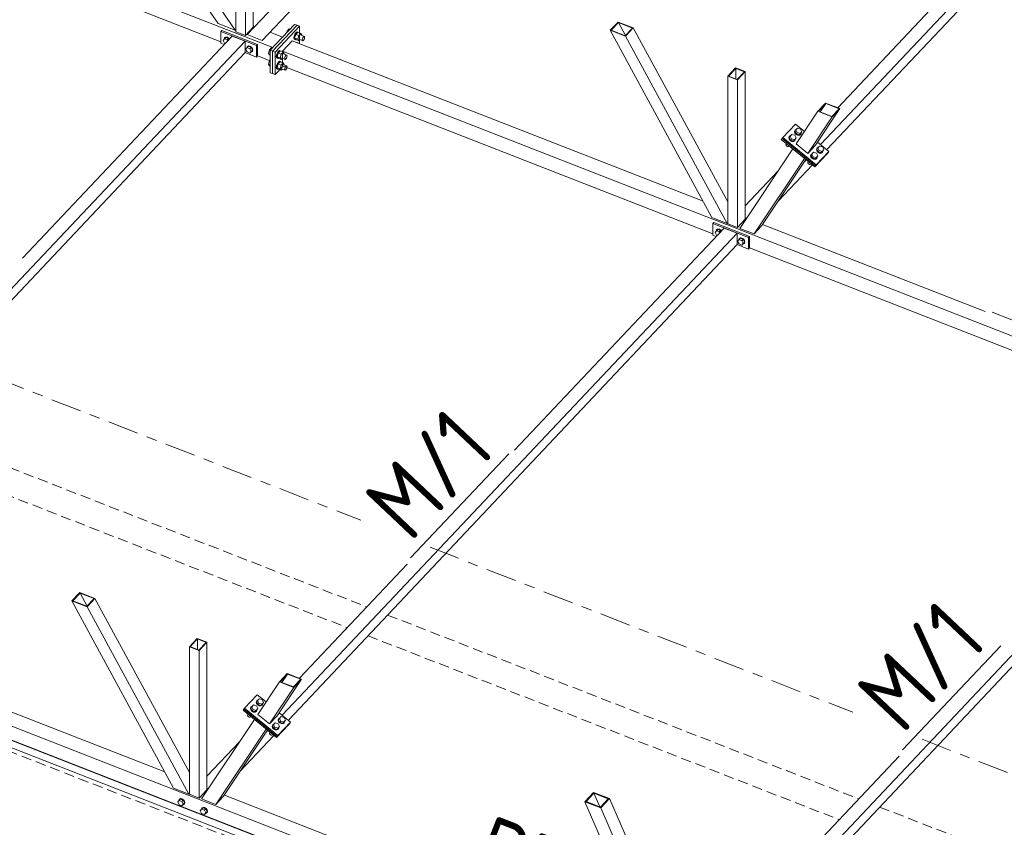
# Model space of a CAD drawing. Header units: millimetres. Extents: x -681 to 506, y -45 to 794.
# Tile 8 of 256: x -263 to -205, y 123 to 170. Entities that reach past the tile are written whole.
import ezdxf

# ---------------------------------------------------------------- set-up
doc = ezdxf.new("R2010")
doc.units = ezdxf.units.MM
doc.header["$LTSCALE"] = 0.6
for name, pattern in [('VERDECKT2', [1.5, 1, -0.5]), ('XKITLINE00', [0]), ('XKITLINE03', [6, 3, -1, 1, -1])]:
    doc.linetypes.add(name, pattern=pattern)
for name, color, linetype, lineweight in [('Bolt', 7, 'Continuous', 0), ('Part', 2, 'Continuous', 0), ('PartMark', 3, 'Continuous', 0), ('S-GRID', 1, 'Continuous', 0)]:
    doc.layers.add(name, color=color, linetype=linetype, lineweight=lineweight)
doc.styles.add('ISOCPEUR', font='ISOCPEUR.TTF')

msp = doc.modelspace()

# ---------------------------------------------------------------- linework, layer by layer
at = {"layer": 'Bolt', "color": 3, "linetype": 'XKITLINE00', "lineweight": 0}
for p, q in [((-247.464, 169.454), (-247.435, 169.559)), ((-247.435, 169.559), (-247.315, 169.686)), ((-247.384, 169.539), (-247.435, 169.559)), ((-247.315, 169.686), (-247.264, 169.666)), ((-246.973, 169.382), (-247.02, 169.265)), ((-246.932, 169.362), (-246.992, 169.146)), ((-246.982, 169.25), (-246.935, 169.368)), ((-246.91, 169.475), (-246.973, 169.382)), ((-246.935, 169.368), (-246.872, 169.46)), ((-246.812, 169.489), (-246.932, 169.362)), ((-246.751, 169.292), (-246.932, 169.362)), ((-246.846, 169.517), (-246.91, 169.475)), ((-246.872, 169.46), (-246.808, 169.502)), ((-246.846, 169.517), (-246.808, 169.502)), ((-246.812, 169.489), (-246.631, 169.419)), ((-246.808, 169.502), (-246.762, 169.482)), ((-246.762, 169.482), (-246.759, 169.468)), ((-246.631, 169.419), (-246.751, 169.292)), ((-246.657, 169.327), (-246.438, 169.242)), ((-246.572, 169.329), (-246.631, 169.419)), ((-246.58, 169.297), (-246.572, 169.329)), ((-251.208, 169.007), (-251.126, 169.102)), ((-251.126, 168.847), (-251.208, 169.007)), ((-251.147, 169.087), (-251.123, 169.157)), ((-251.145, 169.08), (-251.147, 169.087)), ((-251.053, 169.179), (-251.126, 169.102)), ((-251.126, 169.102), (-250.961, 169.038)), ((-251.081, 168.83), (-251.126, 168.847)), ((-251.123, 169.157), (-251.059, 169.189)), ((-251.123, 169.157), (-251.106, 169.175)), ((-251.042, 169.208), (-251.106, 169.175)), ((-251.059, 169.189), (-250.971, 169.176)), ((-250.889, 169.114), (-251.053, 169.179)), ((-250.954, 169.195), (-251.042, 169.208)), ((-250.971, 169.176), (-250.883, 169.121)), ((-250.889, 169.114), (-250.961, 169.038)), ((-250.961, 169.038), (-250.934, 168.986)), ((-250.866, 169.139), (-250.954, 169.195)), ((-250.862, 169.062), (-250.889, 169.114)), ((-250.883, 169.121), (-250.849, 169.076)), ((-250.831, 169.094), (-250.866, 169.139)), ((-247.02, 169.265), (-247.037, 169.153)), ((-247.037, 169.153), (-247.02, 169.077)), ((-247.02, 169.077), (-246.973, 169.058)), ((-246.999, 169.138), (-246.982, 169.25)), ((-246.982, 169.063), (-246.999, 169.138)), ((-246.811, 169.075), (-246.992, 169.146)), ((-246.992, 169.146), (-246.932, 169.056)), ((-246.935, 169.043), (-246.982, 169.063)), ((-246.973, 169.058), (-246.972, 169.059)), ((-246.973, 169.058), (-246.935, 169.043)), ((-246.922, 169.052), (-246.935, 169.043)), ((-246.932, 169.056), (-246.751, 168.985)), ((-246.859, 168.87), (-246.846, 168.878)), ((-246.846, 168.878), (-246.808, 168.863)), ((-246.821, 168.855), (-246.808, 168.863)), ((-246.811, 169.075), (-246.751, 169.292)), ((-246.811, 169.075), (-246.751, 168.985)), ((-246.808, 168.863), (-246.762, 168.844)), ((-246.762, 168.844), (-246.759, 168.831)), ((-246.751, 168.985), (-246.681, 169.06)), ((-246.726, 169.077), (-246.507, 168.992)), ((-246.542, 169.044), (-246.533, 169.104)), ((-246.533, 169.002), (-246.542, 169.044)), ((-246.533, 169.104), (-246.507, 169.169)), ((-246.507, 168.992), (-246.533, 169.002)), ((-246.507, 169.169), (-246.473, 169.219)), ((-246.473, 169.015), (-246.507, 168.992)), ((-246.473, 169.219), (-246.438, 169.242)), ((-246.438, 169.065), (-246.473, 169.015)), ((-246.438, 169.242), (-246.413, 169.231)), ((-246.413, 169.129), (-246.438, 169.065)), ((-246.413, 169.231), (-246.404, 169.19)), ((-246.404, 169.19), (-246.413, 169.129)), ((-249.878, 168.488), (-249.796, 168.584)), ((-249.796, 168.328), (-249.878, 168.488)), ((-249.817, 168.569), (-249.794, 168.638)), ((-249.815, 168.561), (-249.817, 168.569)), ((-249.724, 168.66), (-249.796, 168.584)), ((-249.796, 168.584), (-249.631, 168.519)), ((-249.631, 168.264), (-249.796, 168.328)), ((-249.794, 168.638), (-249.729, 168.671)), ((-249.794, 168.638), (-249.776, 168.656)), ((-249.712, 168.689), (-249.776, 168.656)), ((-249.729, 168.671), (-249.641, 168.658)), ((-249.559, 168.596), (-249.724, 168.66)), ((-249.624, 168.676), (-249.712, 168.689)), ((-249.641, 168.658), (-249.554, 168.602)), ((-249.559, 168.596), (-249.631, 168.519)), ((-249.631, 168.519), (-249.549, 168.36)), ((-249.549, 168.36), (-249.631, 168.264)), ((-249.559, 168.34), (-249.631, 168.264)), ((-249.536, 168.62), (-249.624, 168.676)), ((-249.554, 168.329), (-249.567, 168.332)), ((-249.477, 168.436), (-249.559, 168.596)), ((-249.477, 168.436), (-249.559, 168.34)), ((-249.554, 168.602), (-249.489, 168.519)), ((-249.489, 168.362), (-249.554, 168.329)), ((-249.477, 168.436), (-249.549, 168.36)), ((-249.472, 168.538), (-249.536, 168.62)), ((-249.489, 168.519), (-249.466, 168.432)), ((-249.466, 168.432), (-249.489, 168.362)), ((-249.489, 168.362), (-249.472, 168.38)), ((-249.448, 168.45), (-249.472, 168.538)), ((-249.472, 168.38), (-249.448, 168.45)), ((-248.473, 168.46), (-248.533, 168.243)), ((-248.434, 168.204), (-248.533, 168.243)), ((-248.533, 168.243), (-248.473, 168.153)), ((-248.353, 168.586), (-248.473, 168.46)), ((-248.473, 168.46), (-248.421, 168.44)), ((-248.473, 168.153), (-248.434, 168.138)), ((-248.353, 168.586), (-248.302, 168.566)), ((-248.057, 168.166), (-248.074, 168.054)), ((-248.011, 168.283), (-248.057, 168.166)), ((-248.036, 168.039), (-248.019, 168.151)), ((-247.969, 168.263), (-248.029, 168.047)), ((-248.019, 168.151), (-247.973, 168.268)), ((-247.947, 168.376), (-248.011, 168.283)), ((-247.973, 168.268), (-247.909, 168.361)), ((-247.849, 168.39), (-247.969, 168.263)), ((-247.789, 168.193), (-247.969, 168.263)), ((-247.884, 168.418), (-247.947, 168.376)), ((-247.909, 168.361), (-247.846, 168.403)), ((-247.884, 168.418), (-247.846, 168.403)), ((-247.849, 168.39), (-247.669, 168.32)), ((-247.849, 167.976), (-247.789, 168.193)), ((-247.846, 168.403), (-247.8, 168.383)), ((-247.8, 168.383), (-247.796, 168.369)), ((-247.669, 168.32), (-247.789, 168.193)), ((-247.694, 168.228), (-247.476, 168.143)), ((-247.609, 168.23), (-247.669, 168.32)), ((-247.618, 168.198), (-247.609, 168.23)), ((-248.473, 167.821), (-248.533, 167.605)), ((-248.434, 167.566), (-248.533, 167.605)), ((-248.533, 167.605), (-248.473, 167.515)), ((-248.434, 167.862), (-248.473, 167.821)), ((-248.473, 167.821), (-248.434, 167.806)), ((-248.074, 168.054), (-248.057, 167.978)), ((-248.057, 167.978), (-248.011, 167.959)), ((-248.011, 167.645), (-248.057, 167.527)), ((-248.019, 167.963), (-248.036, 168.039)), ((-247.849, 167.976), (-248.029, 168.047)), ((-248.029, 168.047), (-247.969, 167.957)), ((-247.969, 167.625), (-248.029, 167.408)), ((-247.973, 167.944), (-248.019, 167.963)), ((-248.019, 167.512), (-247.973, 167.63)), ((-248.011, 167.959), (-248.01, 167.96)), ((-248.011, 167.959), (-247.973, 167.944)), ((-247.947, 167.737), (-248.011, 167.645)), ((-247.959, 167.953), (-247.973, 167.944)), ((-247.973, 167.63), (-247.909, 167.722)), ((-247.969, 167.957), (-247.789, 167.886)), ((-247.849, 167.752), (-247.969, 167.625)), ((-247.789, 167.554), (-247.969, 167.625)), ((-247.884, 167.779), (-247.947, 167.737)), ((-247.909, 167.722), (-247.846, 167.764)), ((-247.884, 167.779), (-247.846, 167.764)), ((-247.849, 167.976), (-247.789, 167.886)), ((-247.849, 167.752), (-247.669, 167.681)), ((-247.846, 167.764), (-247.8, 167.745)), ((-247.8, 167.745), (-247.796, 167.731)), ((-247.789, 167.886), (-247.718, 167.961)), ((-247.669, 167.681), (-247.789, 167.554)), ((-247.763, 167.978), (-247.545, 167.893)), ((-247.694, 167.59), (-247.476, 167.505)), ((-247.609, 167.592), (-247.669, 167.681)), ((-247.618, 167.56), (-247.609, 167.592)), ((-247.58, 167.945), (-247.57, 168.005)), ((-247.57, 167.903), (-247.58, 167.945)), ((-247.57, 168.005), (-247.545, 168.07)), ((-247.545, 167.893), (-247.57, 167.903)), ((-247.545, 168.07), (-247.51, 168.12)), ((-247.51, 167.916), (-247.545, 167.893)), ((-247.51, 168.12), (-247.476, 168.143)), ((-247.476, 167.966), (-247.51, 167.916)), ((-247.476, 168.143), (-247.451, 168.132)), ((-247.451, 168.03), (-247.476, 167.966)), ((-247.451, 168.132), (-247.441, 168.091)), ((-247.441, 168.091), (-247.451, 168.03)), ((-248.473, 167.515), (-248.434, 167.5)), ((-248.057, 167.527), (-248.074, 167.416)), ((-248.074, 167.416), (-248.057, 167.34)), ((-248.057, 167.34), (-248.011, 167.321)), ((-248.036, 167.401), (-248.019, 167.512)), ((-248.019, 167.325), (-248.036, 167.401)), ((-247.849, 167.338), (-248.029, 167.408)), ((-248.029, 167.408), (-247.969, 167.318)), ((-247.973, 167.306), (-248.019, 167.325)), ((-248.011, 167.321), (-248.01, 167.321)), ((-248.011, 167.321), (-247.973, 167.306)), ((-247.959, 167.315), (-247.973, 167.306)), ((-247.969, 167.318), (-247.789, 167.248)), ((-247.849, 167.338), (-247.789, 167.554)), ((-247.849, 167.338), (-247.789, 167.248)), ((-247.789, 167.248), (-247.718, 167.323)), ((-247.763, 167.34), (-247.545, 167.254)), ((-247.58, 167.306), (-247.57, 167.367)), ((-247.57, 167.265), (-247.58, 167.306)), ((-247.57, 167.367), (-247.545, 167.431)), ((-247.545, 167.254), (-247.57, 167.265)), ((-247.545, 167.431), (-247.51, 167.482)), ((-247.51, 167.277), (-247.545, 167.254)), ((-247.51, 167.482), (-247.476, 167.505)), ((-247.476, 167.328), (-247.51, 167.277)), ((-247.476, 167.505), (-247.451, 167.494)), ((-247.451, 167.392), (-247.476, 167.328)), ((-247.451, 167.494), (-247.441, 167.453)), ((-247.441, 167.453), (-247.451, 167.392)), ((-217.52, 163.719), (-217.552, 163.645)), ((-217.552, 163.645), (-217.533, 163.557)), ((-217.54, 163.664), (-217.508, 163.738)), ((-217.521, 163.575), (-217.54, 163.664)), ((-217.533, 163.557), (-217.468, 163.477)), ((-217.528, 163.66), (-217.477, 163.736)), ((-217.528, 163.66), (-217.449, 163.502)), ((-217.456, 163.495), (-217.521, 163.575)), ((-217.52, 163.719), (-217.508, 163.738)), ((-217.508, 163.738), (-217.445, 163.771)), ((-217.477, 163.736), (-217.377, 163.842)), ((-217.398, 163.579), (-217.477, 163.736)), ((-217.449, 163.502), (-217.398, 163.579)), ((-217.22, 163.527), (-217.398, 163.579)), ((-217.377, 163.842), (-217.199, 163.79)), ((-217.271, 163.45), (-217.171, 163.556)), ((-217.271, 163.45), (-217.22, 163.527)), ((-217.12, 163.632), (-217.22, 163.527)), ((-217.199, 163.79), (-217.12, 163.632)), ((-217.159, 163.553), (-217.191, 163.479)), ((-217.171, 163.556), (-217.12, 163.632)), ((-217.162, 163.569), (-217.159, 163.553)), ((-218.046, 162.915), (-218.038, 162.926)), ((-217.866, 163.353), (-217.898, 163.279)), ((-217.898, 163.279), (-217.879, 163.19)), ((-217.886, 163.297), (-217.854, 163.371)), ((-217.867, 163.209), (-217.886, 163.297)), ((-217.879, 163.19), (-217.814, 163.111)), ((-217.874, 163.294), (-217.823, 163.37)), ((-217.874, 163.294), (-217.795, 163.136)), ((-217.802, 163.129), (-217.867, 163.209)), ((-217.866, 163.353), (-217.854, 163.371)), ((-217.854, 163.371), (-217.791, 163.404)), ((-217.823, 163.37), (-217.723, 163.476)), ((-217.744, 163.212), (-217.823, 163.37)), ((-217.814, 163.111), (-217.72, 163.061)), ((-217.708, 163.079), (-217.802, 163.129)), ((-217.795, 163.136), (-217.744, 163.212)), ((-217.795, 163.136), (-217.616, 163.084)), ((-217.566, 163.16), (-217.744, 163.212)), ((-217.723, 163.476), (-217.545, 163.424)), ((-217.72, 163.061), (-217.623, 163.055)), ((-217.611, 163.073), (-217.708, 163.079)), ((-217.623, 163.055), (-217.549, 163.094)), ((-217.616, 163.084), (-217.517, 163.19)), ((-217.616, 163.084), (-217.566, 163.16)), ((-217.536, 163.112), (-217.611, 163.073)), ((-217.466, 163.266), (-217.566, 163.16)), ((-217.549, 163.094), (-217.536, 163.112)), ((-217.545, 163.424), (-217.466, 163.266)), ((-217.504, 163.186), (-217.536, 163.112)), ((-217.517, 163.19), (-217.466, 163.266)), ((-217.508, 163.203), (-217.504, 163.186)), ((-217.468, 163.477), (-217.375, 163.427)), ((-217.362, 163.446), (-217.456, 163.495)), ((-217.449, 163.502), (-217.271, 163.45)), ((-217.375, 163.427), (-217.277, 163.421)), ((-217.265, 163.44), (-217.362, 163.446)), ((-217.277, 163.421), (-217.203, 163.46)), ((-217.191, 163.479), (-217.265, 163.44)), ((-217.203, 163.46), (-217.191, 163.479)), ((-218.046, 162.915), (-218.063, 162.875)), ((-218.063, 162.875), (-218.053, 162.827)), ((-218.053, 162.827), (-218.017, 162.784)), ((-218.017, 162.784), (-217.967, 162.757)), ((-217.967, 162.757), (-217.914, 162.754)), ((-217.914, 162.754), (-217.874, 162.775)), ((-217.874, 162.775), (-217.866, 162.786)), ((-216.567, 162.322), (-216.503, 162.355)), ((-216.536, 162.321), (-216.436, 162.427)), ((-216.436, 162.427), (-216.257, 162.375)), ((-216.233, 162.67), (-216.265, 162.596)), ((-216.265, 162.596), (-216.246, 162.508)), ((-216.257, 162.375), (-216.178, 162.217)), ((-216.253, 162.615), (-216.221, 162.688)), ((-216.234, 162.526), (-216.253, 162.615)), ((-216.246, 162.508), (-216.181, 162.428)), ((-216.241, 162.611), (-216.19, 162.687)), ((-216.241, 162.611), (-216.162, 162.453)), ((-216.169, 162.446), (-216.234, 162.526)), ((-216.233, 162.67), (-216.221, 162.688)), ((-216.221, 162.688), (-216.157, 162.722)), ((-216.19, 162.687), (-216.09, 162.793)), ((-216.111, 162.53), (-216.19, 162.687)), ((-216.181, 162.428), (-216.087, 162.378)), ((-216.075, 162.397), (-216.169, 162.446)), ((-216.162, 162.453), (-216.111, 162.53)), ((-216.162, 162.453), (-215.983, 162.401)), ((-215.932, 162.478), (-216.111, 162.53)), ((-216.09, 162.793), (-215.911, 162.741)), ((-216.087, 162.378), (-215.99, 162.372)), ((-215.978, 162.391), (-216.075, 162.397)), ((-215.99, 162.372), (-215.915, 162.411)), ((-215.983, 162.401), (-215.883, 162.507)), ((-215.983, 162.401), (-215.932, 162.478)), ((-215.903, 162.43), (-215.978, 162.391)), ((-215.832, 162.583), (-215.932, 162.478)), ((-215.915, 162.411), (-215.903, 162.43)), ((-215.911, 162.741), (-215.832, 162.583)), ((-215.871, 162.503), (-215.903, 162.43)), ((-215.883, 162.507), (-215.832, 162.583)), ((-215.875, 162.52), (-215.871, 162.503)), ((-216.758, 161.866), (-216.775, 161.826)), ((-216.775, 161.826), (-216.765, 161.778)), ((-216.765, 161.778), (-216.73, 161.735)), ((-216.758, 161.866), (-216.751, 161.877)), ((-216.579, 162.304), (-216.611, 162.23)), ((-216.611, 162.23), (-216.592, 162.141)), ((-216.599, 162.248), (-216.567, 162.322)), ((-216.58, 162.16), (-216.599, 162.248)), ((-216.592, 162.141), (-216.527, 162.061)), ((-216.586, 162.245), (-216.536, 162.321)), ((-216.586, 162.245), (-216.508, 162.087)), ((-216.514, 162.08), (-216.58, 162.16)), ((-216.579, 162.304), (-216.567, 162.322)), ((-216.457, 162.163), (-216.536, 162.321)), ((-216.527, 162.061), (-216.433, 162.012)), ((-216.421, 162.03), (-216.514, 162.08)), ((-216.508, 162.087), (-216.457, 162.163)), ((-216.508, 162.087), (-216.329, 162.035)), ((-216.278, 162.111), (-216.457, 162.163)), ((-216.433, 162.012), (-216.336, 162.006)), ((-216.324, 162.024), (-216.421, 162.03)), ((-216.336, 162.006), (-216.261, 162.045)), ((-216.329, 162.035), (-216.229, 162.141)), ((-216.329, 162.035), (-216.278, 162.111)), ((-216.249, 162.063), (-216.324, 162.024)), ((-216.178, 162.217), (-216.278, 162.111)), ((-216.261, 162.045), (-216.249, 162.063)), ((-216.217, 162.137), (-216.249, 162.063)), ((-216.229, 162.141), (-216.178, 162.217)), ((-216.22, 162.154), (-216.217, 162.137)), ((-216.73, 161.735), (-216.679, 161.708)), ((-216.679, 161.708), (-216.627, 161.705)), ((-216.627, 161.705), (-216.586, 161.726)), ((-216.586, 161.726), (-216.579, 161.737)), ((-222.236, 157.706), (-222.154, 157.802)), ((-222.175, 157.787), (-222.151, 157.856)), ((-222.173, 157.779), (-222.175, 157.787)), ((-222.081, 157.878), (-222.154, 157.802)), ((-222.154, 157.802), (-221.989, 157.737)), ((-222.151, 157.856), (-222.087, 157.889)), ((-222.151, 157.856), (-222.134, 157.875)), ((-222.07, 157.907), (-222.134, 157.875)), ((-222.087, 157.889), (-221.999, 157.876)), ((-221.917, 157.814), (-222.081, 157.878)), ((-221.982, 157.894), (-222.07, 157.907)), ((-221.999, 157.876), (-221.911, 157.82)), ((-221.917, 157.814), (-221.989, 157.737)), ((-221.989, 157.737), (-221.962, 157.685)), ((-221.894, 157.839), (-221.982, 157.894)), ((-221.89, 157.761), (-221.917, 157.814)), ((-221.911, 157.82), (-221.877, 157.776)), ((-221.859, 157.794), (-221.894, 157.839)), ((-222.154, 157.546), (-222.236, 157.706)), ((-222.109, 157.529), (-222.154, 157.546)), ((-220.906, 157.187), (-220.824, 157.283)), ((-220.824, 157.028), (-220.906, 157.187)), ((-220.845, 157.268), (-220.822, 157.338)), ((-220.843, 157.26), (-220.845, 157.268)), ((-220.752, 157.359), (-220.824, 157.283)), ((-220.824, 157.283), (-220.659, 157.219)), ((-220.822, 157.338), (-220.757, 157.37)), ((-220.822, 157.338), (-220.804, 157.356)), ((-220.74, 157.388), (-220.804, 157.356)), ((-220.757, 157.37), (-220.669, 157.357)), ((-220.587, 157.295), (-220.752, 157.359)), ((-220.652, 157.375), (-220.74, 157.388)), ((-220.669, 157.357), (-220.581, 157.302)), ((-220.587, 157.295), (-220.659, 157.219)), ((-220.659, 157.219), (-220.577, 157.059)), ((-220.564, 157.32), (-220.652, 157.375)), ((-220.505, 157.135), (-220.587, 157.295)), ((-220.505, 157.135), (-220.587, 157.04)), ((-220.581, 157.302), (-220.517, 157.219)), ((-220.505, 157.135), (-220.577, 157.059)), ((-220.5, 157.237), (-220.564, 157.32)), ((-220.517, 157.219), (-220.494, 157.131)), ((-220.494, 157.131), (-220.517, 157.061)), ((-220.476, 157.149), (-220.5, 157.237)), ((-220.5, 157.08), (-220.476, 157.149)), ((-220.659, 156.963), (-220.824, 157.028)), ((-220.577, 157.059), (-220.659, 156.963)), ((-220.587, 157.04), (-220.659, 156.963)), ((-220.581, 157.029), (-220.595, 157.031)), ((-220.517, 157.061), (-220.581, 157.029)), ((-220.517, 157.061), (-220.5, 157.08)), ((-249.523, 129.787), (-249.423, 129.893)), ((-249.423, 129.893), (-249.245, 129.841)), ((-249.221, 130.136), (-249.253, 130.062)), ((-249.253, 130.062), (-249.234, 129.973)), ((-249.24, 130.08), (-249.208, 130.154)), ((-249.221, 129.992), (-249.24, 130.08)), ((-249.234, 129.973), (-249.168, 129.894)), ((-249.228, 130.077), (-249.177, 130.153)), ((-249.228, 130.077), (-249.149, 129.919)), ((-249.221, 130.136), (-249.208, 130.154)), ((-249.156, 129.912), (-249.221, 129.992)), ((-249.208, 130.154), (-249.145, 130.188)), ((-249.177, 130.153), (-249.078, 130.259)), ((-249.099, 129.995), (-249.177, 130.153)), ((-249.168, 129.894), (-249.075, 129.844)), ((-249.063, 129.862), (-249.156, 129.912)), ((-249.149, 129.919), (-249.099, 129.995)), ((-249.149, 129.919), (-248.971, 129.867)), ((-248.92, 129.943), (-249.099, 129.995)), ((-249.078, 130.259), (-248.899, 130.207)), ((-248.978, 129.838), (-248.903, 129.877)), ((-248.971, 129.867), (-248.871, 129.973)), ((-248.971, 129.867), (-248.92, 129.943)), ((-248.891, 129.896), (-248.965, 129.856)), ((-248.82, 130.049), (-248.92, 129.943)), ((-248.903, 129.877), (-248.891, 129.896)), ((-248.899, 130.207), (-248.82, 130.049)), ((-248.859, 129.969), (-248.891, 129.896)), ((-248.871, 129.973), (-248.82, 130.049)), ((-248.862, 129.986), (-248.859, 129.969)), ((-249.746, 129.332), (-249.763, 129.292)), ((-249.746, 129.332), (-249.738, 129.343)), ((-249.566, 129.77), (-249.598, 129.696)), ((-249.598, 129.696), (-249.579, 129.607)), ((-249.586, 129.714), (-249.554, 129.788)), ((-249.567, 129.625), (-249.586, 129.714)), ((-249.579, 129.607), (-249.514, 129.527)), ((-249.574, 129.711), (-249.523, 129.787)), ((-249.574, 129.711), (-249.495, 129.553)), ((-249.502, 129.546), (-249.567, 129.625)), ((-249.566, 129.77), (-249.554, 129.788)), ((-249.554, 129.788), (-249.491, 129.821)), ((-249.444, 129.629), (-249.523, 129.787)), ((-249.514, 129.527), (-249.421, 129.478)), ((-249.408, 129.496), (-249.502, 129.546)), ((-249.495, 129.553), (-249.444, 129.629)), ((-249.495, 129.553), (-249.317, 129.501)), ((-249.266, 129.577), (-249.444, 129.629)), ((-249.421, 129.478), (-249.323, 129.472)), ((-249.311, 129.49), (-249.408, 129.496)), ((-249.323, 129.472), (-249.249, 129.511)), ((-249.317, 129.501), (-249.217, 129.607)), ((-249.317, 129.501), (-249.266, 129.577)), ((-249.237, 129.529), (-249.311, 129.49)), ((-249.166, 129.683), (-249.266, 129.577)), ((-249.249, 129.511), (-249.237, 129.529)), ((-249.245, 129.841), (-249.166, 129.683)), ((-249.205, 129.603), (-249.237, 129.529)), ((-249.217, 129.607), (-249.166, 129.683)), ((-249.208, 129.619), (-249.205, 129.603)), ((-249.075, 129.844), (-248.978, 129.838)), ((-248.965, 129.856), (-249.063, 129.862)), ((-249.763, 129.292), (-249.753, 129.244)), ((-249.753, 129.244), (-249.718, 129.201)), ((-249.718, 129.201), (-249.667, 129.174)), ((-249.667, 129.174), (-249.614, 129.171)), ((-249.614, 129.171), (-249.574, 129.192)), ((-249.574, 129.192), (-249.567, 129.203)), ((-248.279, 128.721), (-248.311, 128.647)), ((-248.299, 128.665), (-248.267, 128.739)), ((-248.287, 128.661), (-248.236, 128.738)), ((-248.279, 128.721), (-248.267, 128.739)), ((-248.267, 128.739), (-248.203, 128.772)), ((-248.236, 128.738), (-248.136, 128.844)), ((-248.157, 128.58), (-248.236, 128.738)), ((-248.136, 128.844), (-247.957, 128.792)), ((-247.933, 129.087), (-247.965, 129.013)), ((-247.965, 129.013), (-247.946, 128.924)), ((-247.957, 128.792), (-247.878, 128.634)), ((-247.953, 129.031), (-247.921, 129.105)), ((-247.934, 128.943), (-247.953, 129.031)), ((-247.946, 128.924), (-247.881, 128.845)), ((-247.941, 129.028), (-247.89, 129.104)), ((-247.941, 129.028), (-247.862, 128.87)), ((-247.869, 128.863), (-247.934, 128.943)), ((-247.933, 129.087), (-247.921, 129.105)), ((-247.921, 129.105), (-247.857, 129.138)), ((-247.89, 129.104), (-247.79, 129.21)), ((-247.811, 128.946), (-247.89, 129.104)), ((-247.881, 128.845), (-247.787, 128.795)), ((-247.775, 128.813), (-247.869, 128.863)), ((-247.862, 128.87), (-247.811, 128.946)), ((-247.862, 128.87), (-247.683, 128.818)), ((-247.632, 128.894), (-247.811, 128.946)), ((-247.79, 129.21), (-247.611, 129.158)), ((-247.787, 128.795), (-247.69, 128.789)), ((-247.678, 128.807), (-247.775, 128.813)), ((-247.69, 128.789), (-247.615, 128.828)), ((-247.683, 128.818), (-247.583, 128.924)), ((-247.683, 128.818), (-247.632, 128.894)), ((-247.603, 128.846), (-247.678, 128.807)), ((-247.533, 129), (-247.632, 128.894)), ((-247.615, 128.828), (-247.603, 128.846)), ((-247.611, 129.158), (-247.533, 129)), ((-247.571, 128.92), (-247.603, 128.846)), ((-247.583, 128.924), (-247.533, 129)), ((-247.575, 128.937), (-247.571, 128.92)), ((-248.458, 128.283), (-248.476, 128.243)), ((-248.476, 128.243), (-248.465, 128.195)), ((-248.465, 128.195), (-248.43, 128.152)), ((-248.458, 128.283), (-248.451, 128.294)), ((-248.43, 128.152), (-248.379, 128.125)), ((-248.327, 128.122), (-248.287, 128.143)), ((-248.311, 128.647), (-248.292, 128.558)), ((-248.28, 128.576), (-248.299, 128.665)), ((-248.292, 128.558), (-248.227, 128.478)), ((-248.287, 128.661), (-248.208, 128.504)), ((-248.287, 128.143), (-248.279, 128.154)), ((-248.215, 128.497), (-248.28, 128.576)), ((-248.227, 128.478), (-248.133, 128.429)), ((-248.121, 128.447), (-248.215, 128.497)), ((-248.208, 128.504), (-248.157, 128.58)), ((-248.208, 128.504), (-248.029, 128.452)), ((-247.978, 128.528), (-248.157, 128.58)), ((-248.133, 128.429), (-248.036, 128.423)), ((-248.024, 128.441), (-248.121, 128.447)), ((-248.036, 128.423), (-247.961, 128.462)), ((-248.029, 128.452), (-247.929, 128.557)), ((-248.029, 128.452), (-247.978, 128.528)), ((-247.949, 128.48), (-248.024, 128.441)), ((-247.878, 128.634), (-247.978, 128.528)), ((-247.961, 128.462), (-247.949, 128.48)), ((-247.917, 128.554), (-247.949, 128.48)), ((-247.929, 128.557), (-247.878, 128.634)), ((-247.921, 128.57), (-247.917, 128.554)), ((-248.379, 128.125), (-248.327, 128.122)), ((-253.881, 124.185), (-253.799, 124.28)), ((-253.799, 124.025), (-253.881, 124.185)), ((-253.82, 124.266), (-253.797, 124.335)), ((-253.818, 124.258), (-253.82, 124.266)), ((-253.727, 124.357), (-253.799, 124.28)), ((-253.799, 124.28), (-253.634, 124.216)), ((-253.797, 124.335), (-253.732, 124.368)), ((-253.797, 124.335), (-253.779, 124.353)), ((-253.715, 124.386), (-253.779, 124.353)), ((-253.732, 124.368), (-253.644, 124.355)), ((-253.562, 124.293), (-253.727, 124.357)), ((-253.627, 124.373), (-253.715, 124.386)), ((-253.644, 124.355), (-253.557, 124.299)), ((-253.562, 124.293), (-253.634, 124.216)), ((-253.634, 124.216), (-253.552, 124.057)), ((-253.539, 124.317), (-253.627, 124.373)), ((-253.48, 124.133), (-253.562, 124.293)), ((-253.48, 124.133), (-253.562, 124.037)), ((-253.557, 124.299), (-253.492, 124.216)), ((-253.48, 124.133), (-253.552, 124.057)), ((-253.475, 124.235), (-253.539, 124.317)), ((-253.492, 124.216), (-253.469, 124.129)), ((-253.469, 124.129), (-253.492, 124.059)), ((-253.451, 124.147), (-253.475, 124.235)), ((-253.475, 124.077), (-253.451, 124.147)), ((-253.634, 123.961), (-253.799, 124.025)), ((-253.552, 124.057), (-253.634, 123.961)), ((-253.562, 124.037), (-253.634, 123.961)), ((-253.557, 124.026), (-253.57, 124.028)), ((-253.492, 124.059), (-253.557, 124.026)), ((-253.492, 124.059), (-253.475, 124.077)), ((-252.551, 123.666), (-252.469, 123.762)), ((-252.469, 123.506), (-252.551, 123.666)), ((-252.49, 123.747), (-252.467, 123.816)), ((-252.488, 123.739), (-252.49, 123.747)), ((-252.397, 123.838), (-252.469, 123.762)), ((-252.469, 123.762), (-252.304, 123.698)), ((-252.304, 123.442), (-252.469, 123.506)), ((-252.467, 123.816), (-252.402, 123.849)), ((-252.467, 123.816), (-252.449, 123.835)), ((-252.385, 123.867), (-252.449, 123.835)), ((-252.402, 123.849), (-252.315, 123.836)), ((-252.232, 123.774), (-252.397, 123.838)), ((-252.297, 123.854), (-252.385, 123.867)), ((-252.315, 123.836), (-252.227, 123.78)), ((-252.232, 123.774), (-252.304, 123.698)), ((-252.304, 123.698), (-252.222, 123.538)), ((-252.222, 123.538), (-252.304, 123.442)), ((-252.232, 123.519), (-252.304, 123.442)), ((-252.209, 123.799), (-252.297, 123.854)), ((-252.227, 123.508), (-252.241, 123.51)), ((-252.15, 123.614), (-252.232, 123.774)), ((-252.15, 123.614), (-252.232, 123.519)), ((-252.227, 123.78), (-252.162, 123.698)), ((-252.162, 123.54), (-252.227, 123.508)), ((-252.15, 123.614), (-252.222, 123.538)), ((-252.145, 123.716), (-252.209, 123.799)), ((-252.162, 123.698), (-252.139, 123.61)), ((-252.139, 123.61), (-252.162, 123.54)), ((-252.162, 123.54), (-252.145, 123.559)), ((-252.122, 123.628), (-252.145, 123.716)), ((-252.145, 123.559), (-252.122, 123.628))]:
    msp.add_line(p, q, dxfattribs=at)
at = {"layer": 'Part', "color": 2, "linetype": 'XKITLINE00', "lineweight": 0}
for p, q in [((-216.022, 162.876), (-188.658, 191.862)), ((-215.658, 162.58), (-188.658, 191.181)), ((-298.993, 188.369), (-248.281, 168.589)), ((-259.721, 181.9), (-251.493, 170.009)), ((-258.724, 181.511), (-250.496, 169.62)), ((-278.158, 179.391), (-251.334, 168.928)), ((-250.459, 169.522), (-250.459, 173.053)), ((-249.889, 172.831), (-249.889, 169.299)), ((-249.427, 169.788), (-249.427, 172.651)), ((-215.013, 165.046), (-208.612, 171.827)), ((-249.794, 169.346), (-247.718, 171.544)), ((-247.071, 170.934), (-248.9, 168.997)), ((-250.496, 169.62), (-251.493, 170.009)), ((-246.993, 169.953), (-248.434, 168.426)), ((-246.851, 169.897), (-248.292, 168.371)), ((-246.851, 169.897), (-248.292, 168.371)), ((-246.993, 169.953), (-246.851, 169.897)), ((-246.851, 169.897), (-246.708, 169.841)), ((-227.948, 170.091), (-228.409, 169.603)), ((-228.358, 169.608), (-227.931, 170.06)), ((-227.948, 170.091), (-227.054, 169.743)), ((-227.931, 170.06), (-227.518, 169.3)), ((-227.105, 169.738), (-227.931, 170.06)), ((-251.276, 169.587), (-251.334, 169.526)), ((-251.334, 169.526), (-249.244, 168.711)), ((-251.334, 168.845), (-251.334, 169.526)), ((-249.186, 168.772), (-251.276, 169.587)), ((-250.496, 169.62), (-250.459, 169.659)), ((-250.459, 169.522), (-249.889, 169.299)), ((-249.889, 169.299), (-249.427, 169.788)), ((-248.9, 168.997), (-249.794, 169.346)), ((-249.427, 169.871), (-249.333, 169.834)), ((-248.439, 169.486), (-247.704, 169.199)), ((-246.708, 169.841), (-248.149, 168.315)), ((-246.708, 169.841), (-246.708, 168.811)), ((-228.409, 169.603), (-227.515, 169.254)), ((-228.409, 169.603), (-222.417, 158.584)), ((-228.358, 169.608), (-227.532, 169.286)), ((-227.532, 169.286), (-227.105, 169.738)), ((-227.054, 169.743), (-227.515, 169.254)), ((-221.486, 159.504), (-227.054, 169.743)), ((-274.985, 142.407), (-249.909, 168.97)), ((-263.01, 156.193), (-250.669, 169.266)), ((-251.334, 168.845), (-251.139, 168.769)), ((-249.909, 168.97), (-250.669, 169.266)), ((-249.909, 168.289), (-249.909, 168.97)), ((-249.186, 168.772), (-249.244, 168.711)), ((-249.186, 168.091), (-249.186, 168.772)), ((-247.717, 168.369), (-247.14, 168.979)), ((-247.14, 168.979), (-222.936, 159.538)), ((-227.515, 169.254), (-221.523, 158.235)), ((-274.516, 142.224), (-249.909, 168.289)), ((-249.909, 168.289), (-249.244, 168.03)), ((-249.244, 168.711), (-249.244, 168.03)), ((-248.434, 168.426), (-248.292, 168.371)), ((-248.434, 167.107), (-248.434, 168.426)), ((-248.292, 168.371), (-248.149, 168.315)), ((-248.292, 167.051), (-248.292, 168.371)), ((-248.292, 168.371), (-248.292, 167.051)), ((-248.149, 168.315), (-248.149, 166.996)), ((-247.717, 167.518), (-247.717, 168.369)), ((-247.717, 168.369), (-163.98, 135.707)), ((-249.244, 168.03), (-249.186, 168.091)), ((-249.186, 168.091), (-248.434, 167.797)), ((-248.434, 167.107), (-248.292, 167.051)), ((-248.292, 167.051), (-248.149, 166.996)), ((-248.149, 166.996), (-247.673, 167.5)), ((-247.717, 167.518), (-222.362, 157.628)), ((-221.025, 167.391), (-221.486, 166.903)), ((-221.441, 166.91), (-221.014, 167.362)), ((-221.025, 167.391), (-220.455, 167.169)), ((-221.014, 167.362), (-221.014, 166.744)), ((-220.501, 167.162), (-221.014, 167.362)), ((-220.928, 166.71), (-220.501, 167.162)), ((-220.455, 167.169), (-220.917, 166.681)), ((-220.455, 167.169), (-220.455, 158.487)), ((-221.486, 166.903), (-221.486, 158.221)), ((-221.486, 166.903), (-220.917, 166.681)), ((-221.441, 166.91), (-220.928, 166.71)), ((-220.917, 166.681), (-220.917, 157.999)), ((-215.725, 165.324), (-216.186, 164.835)), ((-216.137, 164.841), (-215.711, 165.293)), ((-215.711, 165.293), (-216.038, 164.803)), ((-215.725, 165.324), (-214.884, 164.996)), ((-214.933, 164.99), (-215.711, 165.293)), ((-216.186, 164.835), (-217.465, 162.918)), ((-214.884, 164.996), (-216.317, 162.847)), ((-216.186, 164.835), (-215.345, 164.507)), ((-216.137, 164.841), (-215.359, 164.538)), ((-215.359, 164.538), (-214.933, 164.99)), ((-215.345, 164.507), (-214.884, 164.996)), ((-215.345, 164.507), (-216.778, 162.358)), ((-218.253, 163.29), (-217.503, 164.083)), ((-217.503, 164.083), (-216.975, 163.653)), ((-218.293, 163.229), (-218.334, 163.167)), ((-218.334, 163.167), (-216.36, 161.559)), ((-218.253, 163.29), (-218.293, 163.229)), ((-218.293, 163.229), (-216.319, 161.62)), ((-218.293, 163.229), (-216.319, 161.62)), ((-218.253, 163.29), (-216.278, 161.681)), ((-216.2, 163.022), (-215.529, 162.475)), ((-220.779, 157.945), (-217.663, 162.621)), ((-217.465, 162.918), (-216.778, 162.358)), ((-216.778, 162.358), (-216.317, 162.847)), ((-215.61, 162.353), (-216.36, 161.559)), ((-216.319, 161.62), (-215.57, 162.414)), ((-215.57, 162.414), (-216.319, 161.62)), ((-216.278, 161.681), (-215.529, 162.475)), ((-215.57, 162.414), (-215.61, 162.353)), ((-215.529, 162.475), (-215.57, 162.414)), ((-219.938, 157.617), (-216.976, 162.061)), ((-219.477, 158.106), (-216.888, 161.989)), ((-216.959, 161.883), (-216.872, 161.976)), ((-220.455, 159.281), (-218.528, 161.323)), ((-218.504, 159.566), (-216.508, 161.68)), ((-216.36, 161.559), (-216.319, 161.62)), ((-216.319, 161.62), (-216.278, 161.681)), ((-221.523, 158.235), (-222.417, 158.584)), ((-220.455, 158.487), (-220.917, 157.999)), ((-220.455, 158.571), (-220.382, 158.542)), ((-234.038, 144.893), (-221.697, 157.966)), ((-222.304, 158.286), (-222.362, 158.225)), ((-222.362, 158.225), (-220.272, 157.41)), ((-222.362, 157.544), (-222.362, 158.225)), ((-220.214, 157.471), (-222.304, 158.286)), ((-220.937, 157.669), (-221.697, 157.966)), ((-221.523, 158.235), (-221.486, 158.275)), ((-220.917, 157.999), (-221.486, 158.221)), ((-220.779, 157.945), (-219.938, 157.617)), ((-219.938, 157.617), (-219.477, 158.106)), ((-219.433, 158.172), (-206.324, 153.059)), ((-247.724, 129.295), (-220.937, 157.669)), ((-222.362, 157.544), (-222.167, 157.468)), ((-220.937, 156.988), (-220.937, 157.669)), ((-220.214, 157.471), (-220.272, 157.41)), ((-220.272, 157.41), (-220.272, 156.729)), ((-220.214, 156.79), (-220.214, 157.471)), ((-247.361, 128.999), (-220.937, 156.988)), ((-220.937, 156.988), (-220.272, 156.729)), ((-220.272, 156.729), (-220.214, 156.79)), ((-220.214, 156.79), (-193.39, 146.327)), ((-220.637, 115.997), (-191.965, 146.369)), ((-221.427, 114.479), (-191.965, 145.688)), ((-246.716, 131.464), (-240.367, 138.189)), ((-259.648, 136.508), (-260.109, 136.02)), ((-260.058, 136.025), (-259.632, 136.477)), ((-259.648, 136.508), (-258.754, 136.16)), ((-259.632, 136.477), (-259.218, 135.717)), ((-258.805, 136.154), (-259.632, 136.477)), ((-260.109, 136.02), (-259.215, 135.671)), ((-260.109, 136.02), (-254.117, 125.001)), ((-260.058, 136.025), (-259.232, 135.703)), ((-259.232, 135.703), (-258.805, 136.154)), ((-258.754, 136.16), (-259.215, 135.671)), ((-253.187, 125.921), (-258.754, 136.16)), ((-278.841, 135.396), (-254.636, 125.955)), ((-259.215, 135.671), (-253.224, 124.652)), ((-279.417, 134.785), (-184.991, 97.954)), ((-185.57, 97.337), (-279.135, 133.832)), ((-279.135, 133.407), (-185.57, 96.911)), ((-279.118, 133.851), (-185.553, 97.355)), ((-252.726, 133.808), (-253.187, 133.32)), ((-253.141, 133.327), (-252.714, 133.779)), ((-252.726, 133.808), (-252.156, 133.586)), ((-252.714, 133.779), (-252.714, 133.16)), ((-252.201, 133.579), (-252.714, 133.779)), ((-252.628, 133.127), (-252.201, 133.579)), ((-252.156, 133.586), (-252.617, 133.097)), ((-252.156, 133.586), (-252.156, 124.904)), ((-253.187, 133.32), (-253.187, 124.638)), ((-253.187, 133.32), (-252.617, 133.097)), ((-253.141, 133.327), (-252.628, 133.127)), ((-252.617, 133.097), (-252.617, 124.415)), ((-247.425, 131.741), (-247.886, 131.252)), ((-247.838, 131.258), (-247.411, 131.71)), ((-247.411, 131.71), (-247.738, 131.219)), ((-247.425, 131.741), (-246.584, 131.413)), ((-246.633, 131.407), (-247.411, 131.71)), ((-247.886, 131.252), (-249.165, 129.334)), ((-246.584, 131.413), (-248.017, 129.263)), ((-247.886, 131.252), (-247.045, 130.924)), ((-247.838, 131.258), (-247.06, 130.955)), ((-247.06, 130.955), (-246.633, 131.407)), ((-247.045, 130.924), (-246.584, 131.413)), ((-249.953, 129.706), (-249.203, 130.5)), ((-249.203, 130.5), (-248.675, 130.069)), ((-247.045, 130.924), (-248.478, 128.775)), ((-249.993, 129.645), (-250.034, 129.584)), ((-250.034, 129.584), (-248.06, 127.976)), ((-249.953, 129.706), (-249.993, 129.645)), ((-249.993, 129.645), (-248.019, 128.037)), ((-249.993, 129.645), (-248.019, 128.037)), ((-249.953, 129.706), (-247.979, 128.098)), ((-249.165, 129.334), (-248.478, 128.775)), ((-247.9, 129.438), (-247.229, 128.891)), ((-252.48, 124.362), (-249.363, 129.037)), ((-248.478, 128.775), (-248.017, 129.263)), ((-247.311, 128.769), (-248.06, 127.976)), ((-248.019, 128.037), (-247.27, 128.83)), ((-247.27, 128.83), (-248.019, 128.037)), ((-247.979, 128.098), (-247.229, 128.891)), ((-247.27, 128.83), (-247.311, 128.769)), ((-247.229, 128.891), (-247.27, 128.83)), ((-251.639, 124.034), (-248.676, 128.478)), ((-251.177, 124.522), (-248.588, 128.406)), ((-248.651, 128.313), (-248.574, 128.394)), ((-252.156, 125.702), (-250.219, 127.753)), ((-250.195, 125.996), (-248.21, 128.098)), ((-248.06, 127.976), (-248.019, 128.037)), ((-248.019, 128.037), (-247.979, 128.098)), ((-219.359, 118.452), (-211.395, 126.889)), ((-253.224, 124.652), (-254.117, 125.001)), ((-253.224, 124.652), (-253.187, 124.691)), ((-252.156, 124.904), (-252.617, 124.415)), ((-252.156, 124.988), (-252.082, 124.959)), ((-229.393, 124.749), (-229.911, 124.199)), ((-229.83, 124.209), (-229.369, 124.698)), ((-229.393, 124.749), (-228.448, 124.381)), ((-229.369, 124.698), (-229.019, 123.893)), ((-228.53, 124.37), (-229.369, 124.698)), ((-252.617, 124.415), (-253.187, 124.638)), ((-252.48, 124.362), (-251.639, 124.034)), ((-251.639, 124.034), (-251.177, 124.522)), ((-251.133, 124.589), (-238.024, 119.475)), ((-229.911, 124.199), (-228.967, 123.831)), ((-229.911, 124.199), (-228.985, 122.068)), ((-229.83, 124.209), (-228.991, 123.882)), ((-228.991, 123.882), (-228.53, 124.37)), ((-228.448, 124.381), (-228.967, 123.831)), ((-227.128, 121.344), (-228.448, 124.381)), ((-228.967, 123.831), (-228.04, 121.7))]:
    msp.add_line(p, q, dxfattribs=at)
at = {"layer": 'Part', "color": 4, "linetype": 'VERDECKT2', "lineweight": 0}
for p, q in [((-270.49, 146.488), (-242.748, 135.667)), ((-271.643, 145.267), (-243.901, 134.446)), ((-241.518, 135.187), (-213.776, 124.366)), ((-242.671, 133.966), (-214.929, 123.145)), ((-279.837, 133.425), (-185.144, 96.49)), ((-212.546, 123.886), (-192.813, 116.189))]:
    msp.add_line(p, q, dxfattribs=at)
at = {"layer": 'PartMark', "color": 1, "linetype": 'XKITLINE00', "lineweight": 0}
for p, q in [((-205.915, 153.006), (-193.588, 148.198)), ((-240.165, 138.549), (-234.386, 144.671)), ((-211.193, 127.248), (-205.414, 133.37))]:
    msp.add_line(p, q, dxfattribs=at)
at = {"layer": 'S-GRID', "color": 1, "linetype": 'XKITLINE03', "lineweight": 0}
for p, q in [((-267.992, 150.479), (-243.1, 140.77)), ((-239.02, 139.179), (-214.128, 129.469)), ((-210.048, 127.878), (-189.387, 119.819))]:
    msp.add_line(p, q, dxfattribs=at)

# ---------------------------------------------------------------- texts
at = {"layer": 'PartMark', "color": 1, "style": 'ISOCPEUR', "width": 0.85}
for s, rotation, p in [('M/1', 46.65022, (-240.189, 139.397)), ('M/1', 46.65022, (-211.217, 128.096)), ('RT/16', -21.3083, (-236.838, 119.764))]:
    msp.add_text(s, height=4, rotation=rotation, dxfattribs=at).set_placement(p)

doc.saveas('drawing.dxf')
